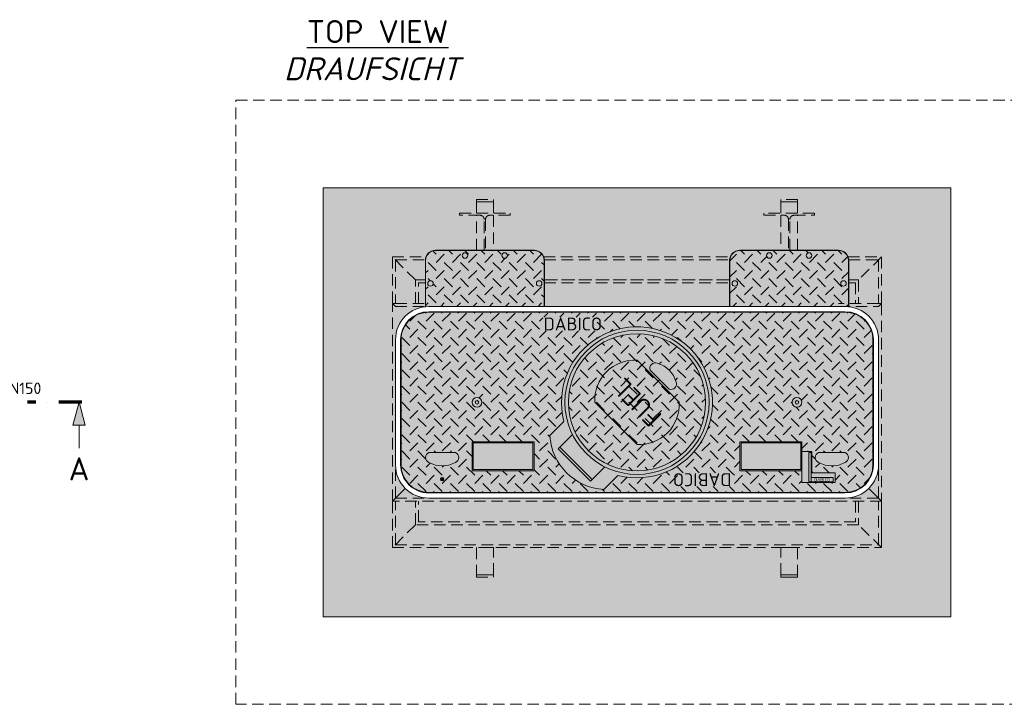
# Model space of a CAD drawing. Header units: millimetres. Extents: x -56583 to 53689, y -12797 to -109.
# Tile 14 of 16: x 36139 to 40429, y -12797 to -9814. Entities that reach past the tile are written whole.
import ezdxf
from ezdxf.enums import TextEntityAlignment as Align

# ---------------------------------------------------------------- set-up
doc = ezdxf.new("R2010")
doc.units = ezdxf.units.MM
doc.linetypes.add('HIDDEN', pattern=[0.375, 0.25, -0.125])
doc.linetypes.add('STRICHPUNKTX2', pattern=[2, 1, -0.5, 0, -0.5])
doc.layers.add('P------T7', color=7, linetype='Continuous', lineweight=18)
doc.layers.add('P-BS---Schnitt', color=7, linetype='Continuous', lineweight=18)
doc.styles.get("Standard").update_dxf_attribs({"font": 'isocpeur.ttf'})
pattern_1 = [(45, (38828.74477311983, -11480.90043860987), (7.105427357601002e-15, 70.71067811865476), [50, -50]), (135, (38828.74477311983, -11445.54509955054), (-70.71067811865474, 7.105427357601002e-15), [50, -50])]
pattern_2 = [(45, (38165.74477311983, -10941.93916090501), (7.105427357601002e-15, 70.71067811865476), [50, -50]), (135, (38165.74477311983, -10906.58382184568), (-70.71067811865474, 7.105427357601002e-15), [50, -50])]

msp = doc.modelspace()

# ---------------------------------------------------------------- hatches: boundary and pattern name
at = {"lineweight": 0}
h = msp.add_hatch(color=254, dxfattribs=at)
h.dxf.hatch_style = 1
h.paths.add_polyline_path([(40195.54477311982, -10546.10043860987), (37461.94477311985, -10546.10043860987), (37461.94477311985, -12415.70043860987), (40195.54477311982, -12415.70043860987)])
h.paths.add_polyline_path([(37921.44477311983, -11898.20043860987, -0.4142135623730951), (37776.44477311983, -11753.20043860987), (37776.44477311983, -11480.90043860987), (37776.44477311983, -11208.60043860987, -0.3841755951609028), (37906.44477311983, -11064.37838759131), (37906.44477311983, -10862.40043860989, -0.4142135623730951), (37950.24477311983, -10818.60043860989), (38381.24477311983, -10818.60043860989, -0.4142135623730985), (38425.04477311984, -10862.40043860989), (38425.04477311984, -11063.60043860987), (39232.44477311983, -11063.60043860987), (39232.44477311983, -10862.40043860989, -0.4142135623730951), (39276.24477311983, -10818.60043860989), (39707.24477311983, -10818.60043860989, -0.4142135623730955), (39751.04477311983, -10862.40043860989), (39751.04477311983, -11064.37838759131, -0.3841755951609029), (39881.04477311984, -11208.60043860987), (39881.04477311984, -11480.90043860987), (39881.04477311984, -11753.20043860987, -0.4142135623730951), (39736.04477311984, -11898.20043860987)], flags=16)
h = msp.add_hatch(dxfattribs=at)
h.set_pattern_fill('GENERAL_CHECKEREDPLATE', color=256, scale=50, angle=45, pattern_type=2)
h.set_pattern_definition(pattern_2)
edge = h.paths.add_edge_path()
edge.add_arc((38252.04477311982, -10841.10043860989), 12, 0, 360)
edge = h.paths.add_edge_path()
edge.add_arc((37928.94477311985, -10963.00043860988), 12, 0, 360)
edge = h.paths.add_edge_path()
edge.add_arc((38381.24477311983, -10862.40043860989), 42.79999999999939, 0, 90.00000000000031)
edge.add_line((38381.24477311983, -10819.60043860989), (37950.24477311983, -10819.60043860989))
edge.add_arc((37950.24477311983, -10862.40043860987), 42.79999999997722, 90.00000000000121, 179.9999999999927)
edge.add_line((37907.44477311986, -10862.40043860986), (37907.44477311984, -11064.27788320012))
edge.add_arc((37921.44477311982, -11208.60043860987), 144.9999999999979, 89.99999999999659, 95.54063766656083, ccw=False)
edge.add_line((37921.44477311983, -11063.60043860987), (38424.04477311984, -11063.60043860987))
edge.add_line((38424.04477311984, -11063.60043860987), (38424.04477311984, -10862.40043860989))
h = msp.add_hatch(color=253, dxfattribs=at)
h.dxf.hatch_style = 1
h.paths.add_polyline_path([(38424.04477311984, -10862.40043860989, 0.4142135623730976), (38381.24477311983, -10819.60043860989), (37950.24477311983, -10819.60043860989, 0.4142135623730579), (37907.44477311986, -10862.40043860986), (37907.44477311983, -11064.27788320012, -0.02418030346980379), (37921.44477311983, -11063.60043860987), (38424.04477311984, -11063.60043860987)])
h = msp.add_hatch(dxfattribs=at)
h.set_pattern_fill('GENERAL_CHECKEREDPLATE', color=256, scale=50, angle=45, pattern_type=2)
h.set_pattern_definition(pattern_2)
edge = h.paths.add_edge_path()
edge.add_arc((39405.44477311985, -10841.10043860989), 12, 0, 360)
edge = h.paths.add_edge_path()
edge.add_arc((39578.04477311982, -10841.10043860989), 12, 0, 360)
edge = h.paths.add_edge_path()
edge.add_arc((39276.24477311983, -10862.40043860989), 42.79999999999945, 89.99999999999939, 180)
edge.add_line((39233.44477311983, -10862.40043860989), (39233.44477311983, -11063.60043860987))
edge.add_line((39233.44477311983, -11063.60043860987), (39736.04477311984, -11063.60043860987))
edge.add_arc((39736.04477311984, -11208.60043860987), 144.9999999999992, 84.45936233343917, 90.00000000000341, ccw=False)
edge.add_line((39750.04477311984, -11064.27788320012), (39750.04477311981, -10862.40043860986))
edge.add_arc((39707.24477311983, -10862.40043860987), 42.79999999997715, 7.296192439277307e-12, 89.99999999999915)
edge.add_line((39707.24477311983, -10819.60043860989), (39276.24477311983, -10819.60043860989))
h = msp.add_hatch(color=253, dxfattribs=at)
h.dxf.hatch_style = 1
h.paths.add_polyline_path([(39750.04477311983, -10862.40043860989, 0.4142135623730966), (39707.24477311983, -10819.60043860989), (39276.24477311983, -10819.60043860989, 0.4142135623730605), (39233.44477311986, -10862.40043860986), (39233.44477311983, -11063.60043860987), (39736.04477311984, -11063.60043860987, -0.02418030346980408), (39750.04477311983, -11064.27788320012)])
h = msp.add_hatch(dxfattribs=at)
h.set_pattern_fill('GENERAL_CHECKEREDPLATE', color=256, scale=50, angle=45, pattern_type=2)
h.set_pattern_definition(pattern_1)
h.paths.add_polyline_path([(39547.24477311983, -11652.79277150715), (39547.24477311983, -11778.79277150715), (39277.24477311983, -11778.79277150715), (39277.24477311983, -11652.79277150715)])
edge = h.paths.add_edge_path()
edge.add_arc((39628.43442829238, -11721.29277150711), 23.18965517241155, 112.0070817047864, 247.9929182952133)
edge.add_arc((39677.74477311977, -11638.15943817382), 119.6333333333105, 240.9996664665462, 299.0003335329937)
edge.add_arc((39727.05511794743, -11721.29277150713), 23.18965517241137, 292.0070817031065, 427.9929182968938)
edge.add_line((39735.74477311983, -11699.79277150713), (39619.74477311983, -11699.79277150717))
h.paths.add_polyline_path([(39547.24477311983, -11830.79277150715), (39547.24477311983, -11695.79277150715), (39590.24477311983, -11695.79277150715), (39590.24477311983, -11787.79277150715), (39692.24477311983, -11787.79277150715), (39692.24477311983, -11830.79277150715)])
edge = h.paths.add_edge_path()
edge.add_arc((39525.74477311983, -11480.90043860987), 21.5, 0, 360)
h.paths.add_polyline_path([(38110.24477311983, -11778.79277150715), (38110.24477311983, -11652.79277150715), (38380.24477311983, -11652.79277150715), (38380.24477311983, -11778.79277150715)])
edge = h.paths.add_edge_path()
edge.add_line((37921.74477311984, -11699.79277150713), (38037.74477311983, -11699.79277150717))
edge.add_arc((38029.05511794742, -11721.29277150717), 23.18965517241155, -67.99291829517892, 67.99291829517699, ccw=False)
edge.add_arc((37979.74477312, -11638.15943817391), 119.6333333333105, 240.999666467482, 299.0003335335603, ccw=False)
edge.add_arc((37930.43442829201, -11721.29277150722), 23.18965517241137, 112.00708170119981, 247.9929182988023, ccw=False)
edge = h.paths.add_edge_path()
edge.add_arc((38131.74477311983, -11480.90043860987), 21.5, 0, 360)
edge = h.paths.add_edge_path()
edge.add_line((38448.81302121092, -11625.36563238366), (38510.33131117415, -11563.84734242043))
edge.add_arc((38828.74477311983, -11480.90043860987), 329.0399999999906, -104.68989935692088, 194.6010800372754, ccw=False)
edge.add_line((38745.30436794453, -11799.18493459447), (38684.2130411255, -11860.37723150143))
edge.add_arc((38697.79431017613, -11611.37317479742), 249.3741588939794, 183.2165724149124, 266.87804628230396, ccw=False)
h.paths.add_polyline_path([(39242.02959665, -11787.70448207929), (39242.02959665, -11847.87451667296), (39005.37846958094, -11847.87451667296), (39005.37846958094, -11787.70448207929)])
edge = h.paths.add_edge_path()
edge.add_arc((37921.44477311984, -11753.20043860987), 120.5923328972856, 180.0000000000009, 269.9999999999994)
edge.add_line((37921.44477311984, -11873.79277150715), (39736.04477311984, -11873.79277150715))
edge.add_arc((39736.04477311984, -11753.20043860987), 120.5923328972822, 269.9999999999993, 360.0000000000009)
edge.add_line((39856.63710601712, -11753.20043860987), (39856.63710601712, -11208.60043860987))
edge.add_arc((39736.04477311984, -11208.60043860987), 120.592332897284, 0, 89.9999999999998)
edge.add_line((39736.04477311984, -11088.00810571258), (37921.44477311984, -11088.00810571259))
edge.add_arc((37921.44477311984, -11208.60043860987), 120.592332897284, 90.00000000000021, 179.9999999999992)
edge.add_line((37800.85244022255, -11208.60043860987), (37800.85244022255, -11753.20043860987))
h.paths.add_polyline_path([(38655.77128001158, -11109.62535201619), (38655.77128001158, -11169.79538660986), (38419.12015294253, -11169.79538660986), (38419.12015294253, -11109.62535201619)])
h = msp.add_hatch(color=253, dxfattribs=at)
h.dxf.hatch_style = 1
h.paths.add_polyline_path([(39856.63710601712, -11208.60043860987, 0.4142135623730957), (39736.04477311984, -11088.00810571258), (37921.44477311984, -11088.00810571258, 0.4142135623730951), (37800.85244022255, -11208.60043860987), (37800.85244022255, -11753.20043860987, 0.4142135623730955), (37921.44477311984, -11873.79277150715), (39736.04477311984, -11873.79277150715, 0.4142135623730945), (39856.63710601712, -11753.20043860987)])
h = msp.add_hatch(dxfattribs=at)
h.set_pattern_fill('GENERAL_CHECKEREDPLATE', color=256, scale=50, angle=45, pattern_type=2)
h.set_pattern_definition(pattern_1)
edge = h.paths.add_edge_path()
edge.add_arc((38828.74477311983, -11480.90043860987), 299.0399999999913, 0, 360)
edge = h.paths.add_edge_path()
edge.add_arc((38908.07483907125, -11331.83501423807), 23.18965517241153, 67.0070817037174, 202.9929182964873)
edge.add_line((38886.72752917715, -11340.89329593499), (38968.75191579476, -11422.91768255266))
edge.add_arc((38977.81019749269, -11401.57037265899), 23.18965517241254, 247.0070817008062, 382.9929183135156)
edge.add_arc((38884.15837453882, -11425.48683719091), 119.6333333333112, 15.9996664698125, 74.00033353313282)
at = {"lineweight": 0, "true_color": 0xf3e03b}
h = msp.add_hatch(color=53, dxfattribs=at)
h.dxf.hatch_style = 1
edge = h.paths.add_edge_path()
edge.add_arc((38819.3329380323, -11471.48860352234), 174.6896551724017, 86.91155346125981, 183.0884465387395, ccw=False)
edge.add_line((38828.74477311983, -11297.05267550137), (39012.59253622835, -11480.90043861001))
edge.add_arc((38838.15660820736, -11490.31227369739), 174.6896551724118, -93.08844653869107, 3.088446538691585, ccw=False)
edge.add_line((38828.74477311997, -11664.74820171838), (38644.89701001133, -11480.90043860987))
at = {"lineweight": 0}
h = msp.add_hatch(dxfattribs=at)
h.set_pattern_fill('GENERAL_CHECKEREDPLATE', color=256, scale=50, angle=45, pattern_type=2)
h.set_pattern_definition([(45, (38828.74477311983, -11480.90043860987), (7.105427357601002e-15, 70.71067811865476), [50, -50]), (135, (38828.74477311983, -11445.54509955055), (-70.71067811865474, 7.105427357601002e-15), [50, -50])])
edge = h.paths.add_edge_path()
edge.add_arc((38819.3329380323, -11471.48860352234), 174.6896551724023, 86.91155346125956, 183.0884465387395)
edge.add_line((38644.89701001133, -11480.90043860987), (38828.74477311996, -11664.74820171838))
edge.add_arc((38838.15660820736, -11490.31227369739), 174.6896551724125, 266.9115534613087, 363.0884465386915)
edge.add_line((39012.59253622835, -11480.90043861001), (38828.74477311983, -11297.05267550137))
h.paths.add_polyline_path([(38876.4189294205, -11600.47845295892), (38711.66136230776, -11435.72088584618), (38783.72642805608, -11363.65582009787), (38948.48399516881, -11528.41338721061)])
h = msp.add_hatch(color=30, dxfattribs=at)
h.dxf.hatch_style = 1
h.paths.add_polyline_path([(38115.24477311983, -11657.79277150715), (38375.24477311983, -11657.79277150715), (38375.24477311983, -11773.79277150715), (38115.24477311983, -11773.79277150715)])
h = msp.add_hatch(color=30, dxfattribs=at)
h.dxf.hatch_style = 1
h.paths.add_polyline_path([(39542.24477311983, -11657.79277150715), (39282.24477311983, -11657.79277150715), (39282.24477311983, -11773.79277150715), (39542.24477311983, -11773.79277150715)])
h = msp.add_hatch(color=1, dxfattribs=at)
h.dxf.hatch_style = 1
edge = h.paths.add_edge_path()
edge.add_arc((37979.74477311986, -11815.79277150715), 7.5, 0, 360)
at = {"layer": 'P-BS---Schnitt', "linetype": 'Continuous', "lineweight": 18}
msp.add_hatch(color=0, dxfattribs=at).paths.add_polyline_path([(36397.60633733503, -11480.90043860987), (36424.40133733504, -11580.90043860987), (36370.81133733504, -11580.90043860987)])

# ---------------------------------------------------------------- linework, layer by layer
at = {"linetype": 'HIDDEN', "lineweight": 0, "ltscale": 200}
for p, q in [((37763.44477311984, -10847.60043860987), (37763.44477311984, -11050.60043860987)), ((39894.04477311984, -10847.60043860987), (39894.04477311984, -11050.60043860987)), ((37776.44477311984, -10860.60043860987), (37906.48177505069, -10860.60043860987)), ((37776.44477311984, -10860.60043860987), (37776.44477311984, -11050.60043860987)), ((38425.00777118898, -10860.60043860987), (39232.48177505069, -10860.60043860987)), ((39751.00777118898, -10860.60043860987), (39881.04477311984, -10860.60043860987)), ((39881.04477311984, -10860.60043860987), (39881.04477311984, -11050.60043860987)), ((37776.44477311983, -11050.60043860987), (37906.44477311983, -11050.60043860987)), ((37776.44477311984, -11063.60043860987), (37950.24477311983, -11063.60043860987)), ((39881.04477311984, -11050.60043860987), (39707.24477311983, -11050.60043860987)), ((39707.24477311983, -11063.60043860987), (39881.04477311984, -11063.60043860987)), ((37776.44477311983, -11898.20043860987), (37776.44477311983, -11753.20043860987)), ((39881.04477311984, -11898.20043860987), (39881.04477311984, -11753.20043860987)), ((37763.44477311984, -12114.20043860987), (37763.44477311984, -11911.20043860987)), ((37776.44477311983, -11898.20043860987), (37921.44477311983, -11898.20043860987)), ((37776.44477311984, -12101.20043860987), (37776.44477311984, -11911.20043860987)), ((39881.04477311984, -11898.20043860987), (39736.04477311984, -11898.20043860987)), ((39881.04477311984, -12101.20043860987), (39881.04477311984, -11911.20043860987)), ((37776.44477311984, -12101.20043860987), (39881.04477311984, -12101.20043860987))]:
    msp.add_line(p, q, dxfattribs=at)
at = {"lineweight": 0}
for p, q in [((37763.44477311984, -11050.60043860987), (37776.44477311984, -11063.60043860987)), ((39894.04477311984, -11050.60043860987), (39881.04477311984, -11063.60043860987)), ((38485.06259319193, -11683.16126230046), (38547.53335676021, -11620.6904987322)), ((38626.48394942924, -11824.58261853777), (38485.06259319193, -11683.16126230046)), ((38633.55501724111, -11817.51155072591), (38492.13366100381, -11676.0901944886)), ((38626.48394942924, -11824.58261853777), (38688.95471299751, -11762.1118549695)), ((37763.44477311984, -11911.20043860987), (37818.91428984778, -11855.73092188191)), ((39894.04477311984, -11911.20043860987), (39838.57525639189, -11855.73092188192)), ((39894.04477311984, -12114.20043860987), (39894.04477311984, -11911.20043860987))]:
    msp.add_line(p, q, dxfattribs=at)
at = {"linetype": 'HIDDEN', "lineweight": 0, "ltscale": 200}
for points in [[(37080.94477311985, -10165.10043860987), (40576.54477311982, -10165.10043860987), (40576.54477311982, -12796.70043860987), (37080.94477311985, -12796.70043860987)], [(38202.74477311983, -10607.40043860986), (38128.74477311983, -10607.40043860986), (38128.74477311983, -10597.40043860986), (38202.74477311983, -10597.40043860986)], [(39454.74477311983, -10607.40043860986), (39528.74477311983, -10607.40043860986), (39528.74477311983, -10597.40043860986), (39454.74477311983, -10597.40043860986)], [(37763.44477311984, -12114.20043860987), (39894.04477311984, -12114.20043860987), (39794.24477311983, -12014.40043860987), (37863.24477311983, -12014.40043860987)], [(38202.74477311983, -12114.20043860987), (38128.74477311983, -12114.20043860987), (38128.74477311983, -12232.40043860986), (38202.74477311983, -12232.40043860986)], [(39454.74477311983, -12114.20043860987), (39528.74477311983, -12114.20043860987), (39528.74477311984, -12232.40043860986), (39454.74477311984, -12232.40043860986)], [(38202.74477311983, -12232.40043860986), (38128.74477311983, -12232.40043860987), (38128.74477311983, -12242.40043860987), (38202.74477311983, -12242.40043860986)]]:
    msp.add_lwpolyline(points, close=True, dxfattribs=at)
at = {"lineweight": 0}
for points in [[(37461.94477311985, -12415.70043860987), (40195.54477311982, -12415.70043860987), (40195.54477311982, -10546.10043860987), (37461.94477311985, -10546.10043860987)], [(38110.24477311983, -11652.79277150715), (38380.24477311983, -11652.79277150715), (38380.24477311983, -11778.79277150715), (38110.24477311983, -11778.79277150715)], [(38115.24477311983, -11657.79277150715), (38375.24477311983, -11657.79277150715), (38375.24477311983, -11773.79277150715), (38115.24477311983, -11773.79277150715)], [(39547.24477311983, -11652.79277150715), (39277.24477311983, -11652.79277150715), (39277.24477311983, -11778.79277150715), (39547.24477311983, -11778.79277150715)], [(39542.24477311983, -11657.79277150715), (39282.24477311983, -11657.79277150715), (39282.24477311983, -11773.79277150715), (39542.24477311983, -11773.79277150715)], [(39547.24477311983, -11830.79277150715), (39547.24477311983, -11695.79277150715), (39590.24477311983, -11695.79277150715), (39590.24477311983, -11787.79277150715), (39692.24477311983, -11787.79277150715), (39692.24477311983, -11830.79277150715)], [(39587.44971795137, -11699.86495609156), (39577.32696299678, -11699.86495609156), (39577.32696299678, -11827.16664762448), (39587.44971795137, -11827.16664762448)], [(39587.44971795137, -11827.16664762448), (39683.33439123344, -11827.16664762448), (39683.33439123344, -11808.90035754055), (39587.44971795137, -11808.90035754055)], [(39454.74477311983, -12232.40043860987), (39528.74477311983, -12232.40043860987), (39528.74477311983, -12242.40043860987), (39454.74477311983, -12242.40043860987)]]:
    msp.add_lwpolyline(points, close=True, dxfattribs=at)
at = {"linetype": 'HIDDEN', "lineweight": 0, "ltscale": 200}
for points in [[(38128.74477311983, -10657.40043860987), (38128.74477311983, -10607.40043860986), (38202.74477311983, -10607.40043860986), (38202.74477311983, -10657.40043860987)], [(39528.74477311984, -10657.40043860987), (39528.74477311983, -10607.40043860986), (39454.74477311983, -10607.40043860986), (39454.74477311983, -10657.40043860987)], [(38128.74477311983, -10818.60043860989), (38128.74477311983, -10665.90043860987)], [(38202.74477311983, -10665.90043860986), (38202.74477311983, -10818.60043860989)], [(39454.74477311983, -10665.90043860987), (39454.74477311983, -10818.60043860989)], [(39528.74477311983, -10818.60043860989), (39528.74477311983, -10665.90043860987)], [(37906.44477311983, -10947.40043860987), (37863.24477311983, -10947.40043860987), (37763.44477311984, -10847.60043860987), (37909.02099357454, -10847.60043860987)], [(38422.46855266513, -10847.60043860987), (39235.02099357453, -10847.60043860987)], [(39748.46855266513, -10847.60043860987), (39894.04477311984, -10847.60043860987), (39794.24477311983, -10947.40043860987), (39751.04477311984, -10947.40043860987)], [(37863.24477311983, -11050.60043860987), (37863.24477311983, -10947.40043860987), (37906.44477311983, -10947.40043860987)], [(37876.24477311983, -11050.60043860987), (37876.24477311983, -10960.40043860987), (37906.44477311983, -10960.40043860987)], [(38425.04477311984, -10947.40043860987), (39232.44477311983, -10947.40043860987)], [(39232.44477311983, -10947.40043860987), (38425.04477311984, -10947.40043860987)], [(38425.04477311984, -10960.40043860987), (39232.44477311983, -10960.40043860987)], [(39751.04477311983, -10947.40043860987), (39794.24477311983, -10947.40043860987), (39794.24477311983, -11050.60043860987)], [(39751.04477311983, -10960.40043860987), (39781.24477311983, -10960.40043860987), (39781.24477311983, -11050.60043860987)], [(39881.04477311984, -11050.60043860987), (39894.04477311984, -11050.60043860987), (39894.04477311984, -11911.20043860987), (37763.44477311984, -11911.20043860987), (37763.44477311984, -11050.60043860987), (37776.44477311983, -11050.60043860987)], [(39794.24477311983, -11911.20043860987), (39794.24477311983, -12014.40043860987), (37863.24477311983, -12014.40043860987), (37863.24477311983, -11911.20043860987)], [(39781.24477311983, -11911.20043860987), (39781.24477311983, -12001.40043860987), (37876.24477311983, -12001.40043860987), (37876.24477311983, -11911.20043860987)]]:
    msp.add_lwpolyline(points, dxfattribs=at)
for points in [[(38162.74477311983, -10818.60043860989), (38162.74477311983, -10683.90043860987, 0.4142135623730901), (38144.74477311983, -10665.90043860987), (38055.74477311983, -10665.90043860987), (38055.74477311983, -10657.40043860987), (38275.74477311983, -10657.40043860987), (38275.74477311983, -10665.90043860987), (38186.74477311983, -10665.90043860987, 0.414213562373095), (38168.74477311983, -10683.90043860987), (38168.74477311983, -10818.60043860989)], [(39494.74477311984, -10818.60043860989), (39494.74477311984, -10683.90043860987, -0.4142135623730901), (39512.74477311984, -10665.90043860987), (39601.74477311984, -10665.90043860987), (39601.74477311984, -10657.40043860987), (39381.74477311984, -10657.40043860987), (39381.74477311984, -10665.90043860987), (39470.74477311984, -10665.90043860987, -0.414213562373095), (39488.74477311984, -10683.90043860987), (39488.74477311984, -10818.60043860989)]]:
    msp.add_lwpolyline(points, format="xyb", dxfattribs=at)
at = {"lineweight": 0}
for points in [[(38425.04477311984, -11063.60043860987), (38425.04477311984, -10862.40043860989, 0.4142135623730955), (38381.24477311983, -10818.60043860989), (37950.24477311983, -10818.60043860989, 0.414213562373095), (37906.44477311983, -10862.40043860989), (37906.44477311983, -11063.60043860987)], [(38424.04477311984, -11063.60043860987), (38424.04477311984, -10862.40043860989, 0.4142135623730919), (38381.24477311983, -10819.60043860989), (37950.24477311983, -10819.60043860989, 0.4142135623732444), (37907.44477311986, -10862.40043860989), (37907.44477311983, -11063.60043860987)], [(39751.04477311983, -11063.60043860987), (39751.04477311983, -10862.40043860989, 0.4142135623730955), (39707.24477311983, -10818.60043860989), (39276.24477311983, -10818.60043860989, 0.414213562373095), (39232.44477311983, -10862.40043860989), (39232.44477311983, -11063.60043860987)], [(39750.04477311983, -11063.60043860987), (39750.04477311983, -10862.40043860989, 0.4142135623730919), (39707.24477311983, -10819.60043860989), (39276.24477311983, -10819.60043860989, 0.4142135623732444), (39233.44477311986, -10862.40043860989), (39233.44477311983, -11063.60043860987)], [(38684.11601612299, -11860.47441686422), (38745.30436794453, -11799.18493459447, 3.686394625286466), (38510.33131117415, -11563.84734242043), (38448.81302121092, -11625.36563238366, 0.3821702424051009), (38684.2130411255, -11860.37723150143)]]:
    msp.add_lwpolyline(points, format="xyb", dxfattribs=at)
for points in [[(37776.44477311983, -11208.60043860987), (37776.44477311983, -11480.90043860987), (37776.44477311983, -11753.20043860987, 0.414213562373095), (37921.44477311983, -11898.20043860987), (39736.04477311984, -11898.20043860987, 0.414213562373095), (39881.04477311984, -11753.20043860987), (39881.04477311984, -11480.90043860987), (39881.04477311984, -11208.60043860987, 0.4142135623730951), (39736.04477311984, -11063.60043860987), (37921.44477311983, -11063.60043860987, 0.4142135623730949)], [(37921.44477311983, -11875.79277150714), (39736.04477311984, -11875.79277150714, 0.414213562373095), (39858.63710601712, -11753.20043860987), (39858.63710601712, -11208.60043860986, 0.414213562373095), (39736.04477311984, -11086.00810571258), (37921.44477311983, -11086.00810571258, 0.4142135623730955), (37798.85244022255, -11208.60043860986), (37798.85244022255, -11753.20043860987, 0.414213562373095)], [(37800.85244022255, -11753.20043860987, 0.414213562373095), (37921.44477311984, -11873.79277150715), (39736.04477311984, -11873.79277150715, 0.414213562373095), (39856.63710601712, -11753.20043860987), (39856.63710601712, -11208.60043860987, 0.414213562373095), (39736.04477311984, -11088.00810571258), (37921.44477311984, -11088.00810571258, 0.414213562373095), (37800.85244022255, -11208.60043860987)], [(38644.89701001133, -11480.90043860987, -0.4461538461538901), (38828.74477311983, -11297.05267550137), (39012.59253622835, -11480.90043861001, -0.446153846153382), (38828.74477311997, -11664.74820171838)], [(38968.75191579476, -11422.91768255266, 0.674418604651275), (38999.15750738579, -11392.51209096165, 0.2586206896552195), (38917.13312076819, -11310.48770434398, 0.6744186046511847), (38886.72752917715, -11340.89329593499)], [(37921.74477311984, -11699.79277150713, 0.674418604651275), (37921.74477311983, -11742.79277150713, 0.2586206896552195), (38037.74477311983, -11742.79277150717, 0.6744186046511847), (38037.74477311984, -11699.79277150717)], [(39735.74477311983, -11699.79277150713, -0.674418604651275), (39735.74477311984, -11742.79277150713, -0.2586206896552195), (39619.74477311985, -11742.79277150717, -0.6744186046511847), (39619.74477311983, -11699.79277150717)]]:
    msp.add_lwpolyline(points, format="xyb", close=True, dxfattribs=at)
for centre, radius in [((38079.44477311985, -10841.10043860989), 12), ((38252.04477311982, -10841.10043860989), 12), ((39405.44477311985, -10841.10043860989), 12), ((39578.04477311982, -10841.10043860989), 12), ((37928.94477311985, -10963.00043860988), 12), ((38402.54477311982, -10963.00043860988), 12), ((39254.94477311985, -10963.00043860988), 12), ((39728.54477311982, -10963.00043860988), 12), ((38828.74477311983, -11480.90043860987), 314.0399999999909), ((38828.74477311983, -11480.90043860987), 299.0399999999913), ((38131.74477311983, -11480.90043860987), 21.5), ((38131.74477311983, -11480.90043860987), 7.5), ((39525.74477311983, -11480.90043860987), 21.5), ((39525.74477311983, -11480.90043860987), 7.5), ((37979.74477311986, -11815.79277150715), 7.5)]:
    msp.add_circle(centre, radius, dxfattribs=at)
at = {"layer": 'P-BS---Schnitt', "color": 0, "linetype": 'STRICHPUNKTX2', "lineweight": 70, "ltscale": 100}
msp.add_line((36409.70270192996, -11480.90043860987), (36172.33844311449, -11480.90043860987), dxfattribs=at)
at = {"layer": 'P-BS---Schnitt', "color": 0, "linetype": 'Continuous', "lineweight": 18}
msp.add_line((36397.60633733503, -11680.90043860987), (36397.60633733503, -11580.90043860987), dxfattribs=at)
msp.add_lwpolyline([(36424.40133733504, -11580.90043860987), (36370.81133733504, -11580.90043860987), (36397.60633733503, -11480.90043860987), (36424.40133733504, -11580.90043860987)], dxfattribs=at)

# ---------------------------------------------------------------- texts
at = {"lineweight": 0}
msp.add_text('DN150', height=50, dxfattribs=at).set_placement((36051.33284548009, -11444.76913280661))
at = {"color": 1, "lineweight": 0}
for s, heights, insert, char_height, attachment_point in [('{\\C256;DABICO}', [0], (38421.9532353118, -11111.40762568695), 56.42091691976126, 1), ('{\\Fisoct3|c0;\\C256;DABICO}', [18.13183120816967], (39635.3920545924, -11818.03350258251), 13.77205427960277, 5)]:
    msp.add_mtext_dynamic_manual_height_columns(s, width=156.4645159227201, gutter_width=12.5, heights=heights, dxfattribs=dict(at, insert=insert, char_height=char_height, attachment_point=attachment_point))
for s, insert, char_height, attachment_point, rotation in [('{\\C256;FUEL}', (38828.74477311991, -11480.90043860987), 80, 5, 135.0000000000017), ('{\\C256;DABICO}', (39239.77657238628, -11846.18000925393), 56.42091691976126, 1, 180.00000000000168)]:
    msp.add_mtext_dynamic_manual_height_columns(s, width=156.4645159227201, gutter_width=12.5, heights=[0], dxfattribs=dict(at, insert=insert, char_height=char_height, attachment_point=attachment_point, rotation=rotation))
at = {"layer": 'P------T7', "color": 0, "linetype": 'Continuous', "lineweight": 25}
msp.add_text('A', height=100, dxfattribs=at).set_placement((36352.5577886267, -11770.80608032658), align=Align.MIDDLE_LEFT)
at = {"layer": 'P------T7', "color": 0, "linetype": 'Continuous', "lineweight": 25, "char_height": 100, "attachment_point": 7}
for s, insert in [('{\\LTOP VIEW}', (37390.20160805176, -9915.58470804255)), ('{\\fISOCPEUR|b0|i1|c0|p34;DRAUFSICHT}', (37290.41785054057, -10077.90280171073))]:
    msp.add_mtext(s, dxfattribs=dict(at, insert=insert))

doc.saveas('drawing.dxf')
